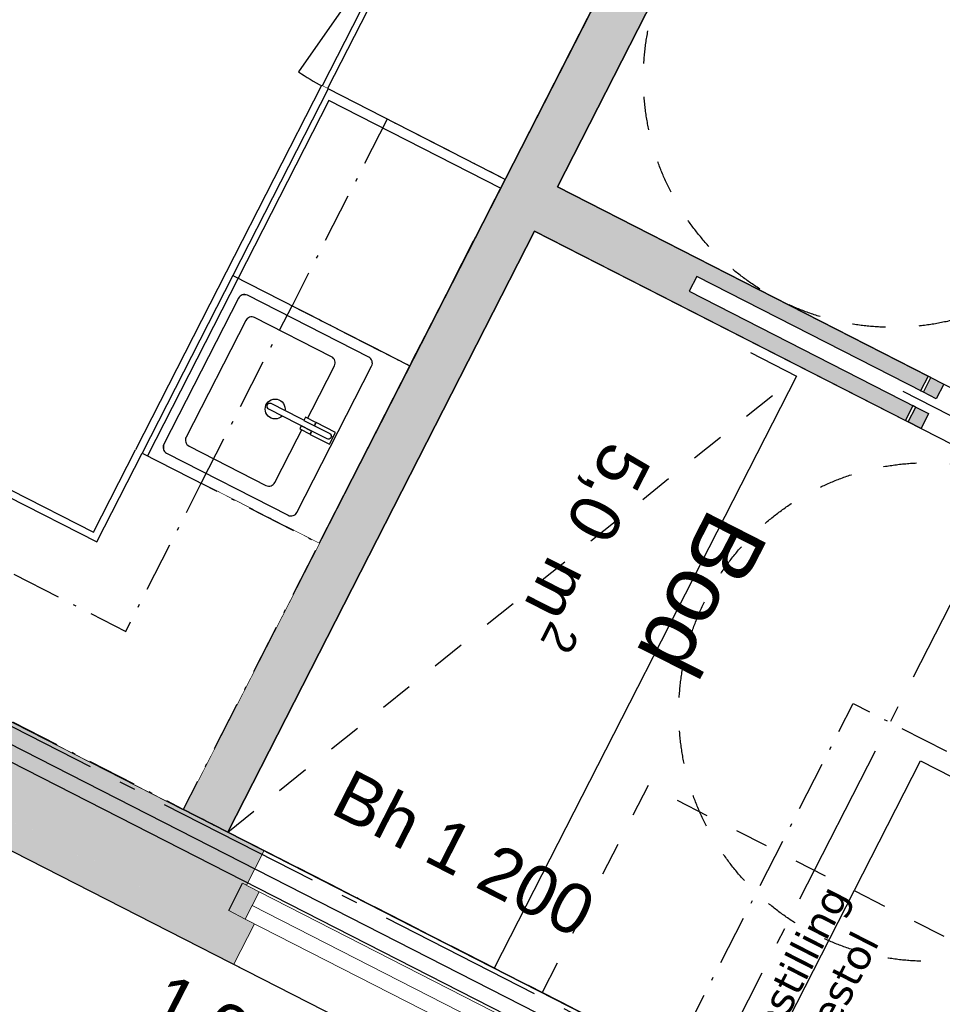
# Model space of a CAD drawing. Header units: millimetres. Extents: x 91549 to 157794, y 81579 to 142563.
# Tile 7 of 112: x 127798 to 130574, y 96224 to 99186. Entities that reach past the tile are written whole.
import ezdxf
from ezdxf.enums import TextEntityAlignment as Align

# ---------------------------------------------------------------- set-up
doc = ezdxf.new("R2010")
doc.units = ezdxf.units.MM
doc.header["$LTSCALE"] = 0.5
doc.header["$MEASUREMENT"] = 0
for name, pattern in [('Akselinje', [1500, 1000, -200, 100, -200]), ('Dashed', [11288.88, 5644.44, -5644.44]), ('Over snittplan', [520, 300, -100, 20, -100]), ('PLINE', [0]), ('Stipling', [400, 200, -200]), ('Wipeout_Contour', [2000, 0, -2000])]:
    doc.linetypes.add(name, pattern=pattern)
for name, color, linetype in [('23-- Yttervegger (Skravur)(Nye konstruksjoner)', 7, 'Continuous'), ('23-- Yttervegger(Nye konstruksjoner)', 7, 'Continuous'), ('24-- Innervegger (Skravur)(Nye konstruksjoner)', 7, 'Continuous'), ('24-- Innervegger(Nye konstruksjoner)', 7, 'Continuous'), ('244- Vinduer_ dører_ foldevegger(Nye konstruksjoner)', 7, 'Continuous'), ('25-- Dekker(Nye konstruksjoner)', 7, 'Continuous'), ('251- Frittbærende dekker(Nye konstruksjoner)', 7, 'Continuous'), ('273- Kjøkkeninnredning (Skravur)(Nye konstruksjoner)', 7, 'Continuous'), ('273- Kjøkkeninnredning(Nye konstruksjoner)', 7, 'Continuous'), ('68-- Inventar (løst)(Nye konstruksjoner)', 7, 'Continuous'), ('82-- Modullinjer(Nye konstruksjoner)', 7, 'Continuous'), ('842-M___1_100 Målsetting bygning(Nye konstruksjoner)', 7, 'Continuous'), ('852- Teknisk_symbolsk informasjon_ bygning(Nye konstruksjoner)', 7, 'Continuous'), ('862- M___BTA(Nye konstruksjoner)', 7, 'Continuous'), ('862- M___BTA(Polylinje)(Nye konstruksjoner)', 7, 'Continuous'), ('862- M___BTA(Tekst)(Nye konstruksjoner)', 7, 'Continuous'), ('862- M___Nettoareal(Nye konstruksjoner)', 7, 'Continuous'), ('862- M___Nettoareal(Polylinje)(Nye konstruksjoner)', 7, 'Continuous'), ('862- M___Nettoareal(Tekst)(Nye konstruksjoner)', 7, 'Continuous'), ('878- Annen overflate_visuell informasjon(Nye konstruksjoner)', 7, 'Continuous'), ('878- Annen overflate_visuell informasjon_snusirkler(Nye konstruksjoner)', 7, 'Continuous')]:
    doc.layers.add(name, color=color, linetype=linetype)
for name, color, linetype, lineweight in [('234- Vinduer_ dører_ porter(Nye konstruksjoner)', 7, 'Continuous', 0), ('235- Utvendig kledning og overflate(Nye konstruksjoner)', 7, 'Continuous', 0), ('236- Innvendig kledning og overflate(Nye konstruksjoner)', 7, 'Continuous', 0)]:
    doc.layers.add(name, color=color, linetype=linetype, lineweight=lineweight)
doc.styles.add('GENERATED_STYLE_1', font='arial.ttf')
doc.styles.add('GENERATED_STYLE_2', font='arial.ttf')
doc.styles.add('GENERATED_STYLE_3', font='verdana.ttf')
doc.dimstyles.new('GENERATED_STYLE__3', dxfattribs={"dimtxt": 200, "dimasz": 190, "dimexe": 0.18, "dimexo": 0.0625, "dimgap": 0, "dimtad": 1, "dimdec": 0, "dimzin": 0, "dimdsep": 46, "dimtxsty": 'GENERATED_STYLE_1', "dimblk": 'ARROWHEAD_6', "dimblk1": 'ARROWHEAD_6', "dimblk2": 'ARROWHEAD_6', "dimcen": 0.09, "dimse1": 1, "dimse2": 1, "dimclrd": 256, "dimclre": 256, "dimclrt": 256, "dimadec": 1, "dimazin": 0, "dimtfac": 1, "dimtdec": 4, "dimtmove": 0, "dimatfit": 3, "dimfxl": 1, "dimtolj": 1, "dimtzin": 0, "dimarcsym": 0})

# ---------------------------------------------------------------- blocks, each defined once
blk = doc.blocks.new('BTA 1. etasje__1_1', base_point=(120149.4, 96764.3))
at = {"layer": '862- M___BTA(Polylinje)(Nye konstruksjoner)', "linetype": 'PLINE', "flags": 128}
blk.add_lwpolyline([(132685.9, 118954.4), (122648.8, 99303.3), (131791.3, 94633.6), (144239.2, 119004.7), (136610.6, 122901.1), (135034.1, 119814.4), (136548, 119041.1), (135713.8, 117407.8)], close=True, dxfattribs=at)
at = {"layer": '862- M___BTA(Tekst)(Nye konstruksjoner)', "style": 'GENERATED_STYLE_1'}
for tag, height, p in [('DUMMY_862', 200, (120572.4, 97678.9)), ('ROOM_NAME', 250, (120922.2, 97443.1)), ('DUMMY_861', 250, (120006.2, 95706.8))]:
    blk.add_attdef(tag, text='', height=height, rotation=242.9436, dxfattribs=at).set_placement(p, align=Align.TOP_LEFT)
blk = doc.blocks.new('Leilighet 3_102_22_1', base_point=(124580.3, 105443.9))
at = {"layer": '862- M___Nettoareal(Polylinje)(Nye konstruksjoner)', "linetype": 'PLINE', "flags": 128}
blk.add_lwpolyline([(131640.6, 95099.2), (133624.6, 98983.6), (131743.7, 99944.2), (132926.5, 102259.9), (126281.1, 105654.1), (123114.3, 99454.1)], close=True, dxfattribs=at)
at = {"layer": '862- M___Nettoareal(Tekst)(Nye konstruksjoner)', "style": 'GENERATED_STYLE_1'}
for tag, height, p in [('DUMMY_862', 150, (124829.7, 106018.6)), ('ROOM_NAME', 200, (125109.6, 105829.9)), ('DUMMY_861', 200, (124540.8, 104762))]:
    blk.add_attdef(tag, text='', height=height, rotation=242.9436, dxfattribs=at).set_placement(p, align=Align.TOP_LEFT)
blk = doc.blocks.new('Entre_106_24_1', base_point=(130809.6, 97189))
at = {"layer": '862- M___Nettoareal(Polylinje)(Nye konstruksjoner)', "linetype": 'PLINE', "flags": 128}
blk.add_lwpolyline([(130408.2, 100626.4), (129415.8, 98683.4), (132632.2, 97040.6), (133624.6, 98983.6), (131743.7, 99944.2)], close=True, dxfattribs=at)
at = {"layer": '862- M___Nettoareal(Tekst)(Nye konstruksjoner)', "style": 'GENERATED_STYLE_1'}
for tag, height, p in [('DUMMY_862', 150, (132226.2, 99223.7)), ('ROOM_NAME', 200, (132506.1, 99035)), ('DUMMY_861', 200, (132207.9, 98496.9))]:
    blk.add_attdef(tag, text='', height=height, rotation=242.9436, dxfattribs=at).set_placement(p, align=Align.TOP_LEFT)
blk = doc.blocks.new('Bod_106_26_1', base_point=(129865.2, 96657.2))
at = {"layer": '862- M___Nettoareal(Polylinje)(Nye konstruksjoner)', "linetype": 'PLINE', "flags": 128}
blk.add_lwpolyline([(129347.5, 98549.8), (128424.2, 96742), (130616.9, 95622), (131540.2, 97429.9)], close=True, dxfattribs=at)
at = {"layer": '862- M___Nettoareal(Tekst)(Nye konstruksjoner)', "insert": (129741.1, 97837.9), "char_height": 150, "attachment_point": 1, "rotation": 242.9436, "style": 'GENERATED_STYLE_1'}
blk.add_mtext('\\A1;{\\pql;\\pt0,24100;\\fArial|b0|i0|c0|p0;\\W1.000000;5,0\\fArial|b0|i0|c0|p0;\\W1.000000;\\A1{\\H.66x;\\S^  ;}\\fArial|b0|i0|c0|p0;\\W1.000000; m\\fArial|b0|i0|c0|p0;\\W1.000000;\\A1{\\H.66x;\\S2^  ;}}', dxfattribs=at)
at = {"layer": '862- M___Nettoareal(Tekst)(Nye konstruksjoner)', "style": 'GENERATED_STYLE_1'}
for tag, height, p in [('DUMMY_862', 150, (129773.5, 97821.3)), ('ROOM_NAME', 200, (130053.4, 97632.7)), ('DUMMY_861', 200, (129831.4, 97243.7))]:
    blk.add_attdef(tag, text='', height=height, rotation=242.9436, dxfattribs=at).set_placement(p, align=Align.TOP_LEFT)
blk = doc.blocks.new('Stue_kjøkken_101_36_1', base_point=(126858.7, 100330.4))
at = {"layer": '862- M___Nettoareal(Polylinje)(Nye konstruksjoner)', "linetype": 'PLINE', "flags": 128}
blk.add_lwpolyline([(125098.3, 103338.5), (123114.3, 99454.1), (128290.6, 96810.2), (130274.6, 100694.6)], close=True, dxfattribs=at)
at = {"layer": '862- M___Nettoareal(Tekst)(Nye konstruksjoner)', "style": 'GENERATED_STYLE_1'}
for tag, height, p in [('DUMMY_862', 150, (125924.3, 101744.3)), ('ROOM_NAME', 200, (126204.2, 101555.6)), ('DUMMY_861', 200, (125483.1, 100189.4))]:
    blk.add_attdef(tag, text='', height=height, rotation=242.9436, dxfattribs=at).set_placement(p, align=Align.TOP_LEFT)
blk = doc.blocks.new('V-markør NOR[13]_1', base_point=(129007.5, 96444))
at = {"layer": '852- Teknisk_symbolsk informasjon_ bygning(Nye konstruksjoner)', "char_height": 150, "attachment_point": 7, "style": 'GENERATED_STYLE_1'}
for s, insert, rotation in [('\\A1;{\\pql;\\pt0;\\fArial|b0|i0|c0|p0;\\W1.000000;Bh 1\xa0200\\fArial|b0|i0|c0|p0;\\W1.000000;\\A1{\\H.66x;\\S^  ;}\\fArial|b0|i0|c0|p0;\\W1.000000;\\fArial|b0|i0|c0|p0;\\W1.000000;}', (128707.8, 96762.7), 332.9436), ('\\A1;{\\pql;\\pt0;\\fArial|b0|i0|c0|p0;\\W1.000000;1\xa0090\\fArial|b0|i0|c0|p0;\\W1.000000;\\A1{\\H.66x;\\S^  ;}\\fArial|b0|i0|c0|p0;\\W1.000000; x 590\\fArial|b0|i0|c0|p0;\\W1.000000;\\A1{\\H.66x;\\S^  ;}}', (128157.3, 96150.1), 332.9436), ('\\A1;{\\pql;\\pt0;\\fArial|b0|i0|c0|p0;\\W1.000000;\\fArial|b0|i0|c0|p0;\\W1.000000;\\fArial|b0|i0|c0|p0;\\H0.666667x;\\W1.000000;\\fArial|b0|i0|c0|p0;\\H1.500000x;\\W1.000000;}', (127500.2, 96628.9), 242.9436), ('\\A1;{\\pql;\\pt0;\\fArial|b0|i0|c0|p0;\\W1.000000;\\fArial|b0|i0|c0|p0;\\W1.000000;\\fArial|b0|i0|c0|p0;\\W1.000000;\\fArial|b0|i0|c0|p0;\\W1.000000;}', (127767.3, 96492.4), 242.9436), ('\\A1;{\\pql;\\pt0;\\fArial|b0|i0|c0|p0;\\W1.000000;V-01\\fArial|b0|i0|c0|p0;\\W1.000000;\\fArial|b0|i0|c0|p0;\\W1.000000;\\fArial|b0|i0|c0|p0;\\W1.000000;}', (128399, 95717.8), 332.9436)]:
    blk.add_mtext(s, dxfattribs=dict(at, insert=insert, rotation=rotation))
blk = doc.blocks.new('Vindu[7]_1', base_point=(-1071196.2, -15782375.2))
at = {"layer": '23-- Yttervegger (Skravur)(Nye konstruksjoner)', "linetype": 'Continuous'}
for points in [[(128468.9, 96587.7), (128427.1, 96505.8), (128476.9, 96480.3), (128518.8, 96562.3)], [(129397.8, 96010), (129439.6, 96091.9), (129389.7, 96117.4), (129347.9, 96035.5)]]:
    blk.add_hatch(color=256, dxfattribs=at).paths.add_polyline_path(points)
at = {"layer": '234- Vinduer_ dører_ porter(Nye konstruksjoner)', "linetype": 'PLINE'}
for p, q in [((128533.7, 96686), (129481.3, 96202)), ((128468.9, 96587.7), (128518.8, 96562.3)), ((128518.8, 96562.3), (128476.9, 96480.3)), ((128518.8, 96562.3), (129389.7, 96117.4)), ((128476.9, 96480.3), (128427.1, 96505.8)), ((128497.8, 96521.3), (129368.8, 96076.4)), ((129347.9, 96035.5), (128476.9, 96480.3)), ((128442.2, 96344.2), (129258, 95927.6)), ((129347.9, 96035.5), (129389.7, 96117.4)), ((129389.7, 96117.4), (129439.6, 96091.9)), ((129397.8, 96010), (129347.9, 96035.5))]:
    blk.add_line(p, q, dxfattribs=at)
at = {"layer": '235- Utvendig kledning og overflate(Nye konstruksjoner)', "linetype": 'PLINE'}
for p, q in [((128504.5, 96466.2), (128442.2, 96344.2)), ((128364.7, 96383.8), (128442.2, 96344.2)), ((129320.3, 96049.6), (129258, 95927.6)), ((129335.4, 95888), (129258, 95927.6))]:
    blk.add_line(p, q, dxfattribs=at)
at = {"layer": '236- Innvendig kledning og overflate(Nye konstruksjoner)', "linetype": 'PLINE'}
for p, q in [((128480.5, 96581.8), (128533.7, 96686)), ((128522.1, 96691.9), (128533.7, 96686)), ((129428, 96097.9), (129481.3, 96202)), ((129492.8, 96196.1), (129481.3, 96202))]:
    blk.add_line(p, q, dxfattribs=at)
at = {"layer": '244- Vinduer_ dører_ foldevegger(Nye konstruksjoner)', "linetype": 'PLINE'}
for p, q in [((128427.1, 96505.8), (128468.9, 96587.7)), ((128427.1, 96505.8), (128468.9, 96587.7)), ((129397.8, 96010), (129439.6, 96091.9)), ((129397.8, 96010), (129439.6, 96091.9))]:
    blk.add_line(p, q, dxfattribs=at)
at = {"layer": '852- Teknisk_symbolsk informasjon_ bygning(Nye konstruksjoner)'}
blk.add_blockref('V-markør NOR[13]_1', (129007.5, 96444), dxfattribs=at)
blk = doc.blocks.new('Dørmarkør NOR[26]_1', base_point=(131258.7, 100192))
at = {"layer": '852- Teknisk_symbolsk informasjon_ bygning(Nye konstruksjoner)', "char_height": 150, "attachment_point": 7, "rotation": 332.9436, "style": 'GENERATED_STYLE_1'}
for s, insert in [('\\A1;{\\pql;\\pt0;\\fArial|b0|i0|c0|p0;\\W1.000000;890\\fArial|b0|i0|c0|p0;\\W1.000000;\\A1{\\H.66x;\\S^  ;}\\fArial|b0|i0|c0|p0;\\W1.000000; x 2\xa0090\\fArial|b0|i0|c0|p0;\\W1.000000;\\A1{\\H.66x;\\S^  ;}}', (130696, 100083.6)), ('\\A1;{\\pql;\\pt0;\\fArial|b0|i0|c0|p0;\\W1.000000; ID-16\\fArial|b0|i0|c0|p0;\\W1.000000;\\fArial|b0|i0|c0|p0;\\W1.000000;\\fArial|b0|i0|c0|p0;\\W1.000000;}', (130746.5, 99805.1)), ('\\A1;{\\pql;\\pt0;\\fArial|b0|i0|c0|p0;\\W1.000000;\\fArial|b0|i0|c0|p0;\\H0.666667x;\\W1.000000;\\A1{\\H.66x;\\S^  ;}\\fArial|b0|i0|c0|p0;\\H1.500000x;\\W1.000000;\\fArial|b0|i0|c0|p0;\\W1.000000;}', (130280, 98276))]:
    blk.add_mtext(s, dxfattribs=dict(at, insert=insert))
blk = doc.blocks.new('Dør[19]_1', base_point=(-1071196.2, -15782375.2))
at = {"layer": '24-- Innervegger (Skravur)(Nye konstruksjoner)', "linetype": 'Continuous'}
for points in [[(130904.2, 100476.3), (130862.4, 100394.4), (130906.9, 100371.7), (130948.7, 100453.6)], [(131655, 99989.6), (131696.8, 100071.5), (131652.3, 100094.2), (131610.4, 100012.3)]]:
    blk.add_hatch(color=256, dxfattribs=at).paths.add_polyline_path(points)
at = {"layer": '234- Vinduer_ dører_ porter(Nye konstruksjoner)', "linetype": 'PLINE'}
blk.add_arc((131610.4, 100012.3), 790, 152.9436, 242.9436, dxfattribs=at)
at = {"layer": '244- Vinduer_ dører_ foldevegger(Nye konstruksjoner)', "linetype": 'PLINE'}
for p, q in [((130895.3, 100480.9), (130921.7, 100532.5)), ((130921.7, 100532.5), (131732.1, 100118.6)), ((130853.5, 100398.9), (130895.3, 100480.9)), ((130853.5, 100398.9), (130895.3, 100480.9)), ((130853.5, 100398.9), (130895.3, 100480.9)), ((130862.4, 100394.4), (130904.2, 100476.3)), ((130904.2, 100476.3), (130895.3, 100480.9)), ((130904.2, 100476.3), (130948.7, 100453.6)), ((130948.7, 100453.6), (130906.9, 100371.7)), ((131652.3, 100094.2), (130948.7, 100453.6)), ((130853.5, 100398.9), (131663.9, 99985)), ((130862.4, 100394.4), (130853.5, 100398.9)), ((130906.9, 100371.7), (130862.4, 100394.4)), ((130906.9, 100371.7), (131610.4, 100012.3)), ((131610.4, 100012.3), (131652.3, 100094.2)), ((131652.3, 100094.2), (131696.8, 100071.5)), ((131705.7, 100066.9), (131732.1, 100118.6)), ((131696.8, 100071.5), (131655, 99989.6)), ((131663.9, 99985), (131705.7, 100066.9)), ((131663.9, 99985), (131705.7, 100066.9)), ((131663.9, 99985), (131705.7, 100066.9)), ((131696.8, 100071.5), (131705.7, 100066.9)), ((131610.4, 100012.3), (131251.1, 99308.8)), ((131655, 99989.6), (131610.4, 100012.3)), ((131655, 99989.6), (131663.9, 99985))]:
    blk.add_line(p, q, dxfattribs=at)
at = {"layer": '852- Teknisk_symbolsk informasjon_ bygning(Nye konstruksjoner)'}
blk.add_blockref('Dørmarkør NOR[26]_1', (131258.7, 100192), dxfattribs=at)
blk = doc.blocks.new('Dørmarkør NOR[37]_1', base_point=(130936.1, 97906.9))
at = {"layer": '852- Teknisk_symbolsk informasjon_ bygning(Nye konstruksjoner)', "char_height": 150, "attachment_point": 7, "rotation": 332.9436, "style": 'GENERATED_STYLE_1'}
for s, insert in [('\\A1;{\\pql;\\pt0;\\fArial|b0|i0|c0|p0;\\W1.000000;\\fArial|b0|i0|c0|p0;\\H0.666667x;\\W1.000000;\\A1{\\H.66x;\\S^  ;}\\fArial|b0|i0|c0|p0;\\H1.500000x;\\W1.000000;\\fArial|b0|i0|c0|p0;\\W1.000000;}', (131799.7, 99597.7)), ('\\A1;{\\pql;\\pt0;\\fArial|b0|i0|c0|p0;\\W1.000000;890\\fArial|b0|i0|c0|p0;\\W1.000000;\\A1{\\H.66x;\\S^  ;}\\fArial|b0|i0|c0|p0;\\W1.000000; x 2\xa0090\\fArial|b0|i0|c0|p0;\\W1.000000;\\A1{\\H.66x;\\S^  ;}}', (130623.6, 98288.3)), ('\\A1;{\\pql;\\pt0;\\fArial|b0|i0|c0|p0;\\W1.000000; ID-S01\\fArial|b0|i0|c0|p0;\\W1.000000;\\fArial|b0|i0|c0|p0;\\W1.000000;\\fArial|b0|i0|c0|p0;\\W1.000000;}', (130817.7, 98441.7))]:
    blk.add_mtext(s, dxfattribs=dict(at, insert=insert))
blk = doc.blocks.new('Skyvedør med pocketkarm[29]_1', base_point=(-1071196.2, -15782375.2))
at = {"layer": '24-- Innervegger (Skravur)(Nye konstruksjoner)', "linetype": 'Continuous'}
for points in [[(130539.8, 98109.3), (130517.1, 98064.8), (130555.3, 98045.2), (130578.1, 98089.7)], [(130494.3, 98020.2), (130471.6, 97975.7), (130509.9, 97956.1), (130532.6, 98000.7)], [(131264.2, 97570.9), (131332.4, 97704.5), (131294.1, 97724), (131225.9, 97590.4)]]:
    blk.add_hatch(color=256, dxfattribs=at).paths.add_polyline_path(points)
at = {"layer": '234- Vinduer_ dører_ porter(Nye konstruksjoner)', "linetype": 'PLINE'}
for p, q in [((130723.5, 98150.2), (130790.8, 98172)), ((130901.6, 98059.2), (130723.5, 98150.2)), ((130723.5, 98150.2), (130745.3, 98082.9))]:
    blk.add_line(p, q, dxfattribs=at)
at = {"layer": '244- Vinduer_ dører_ foldevegger(Nye konstruksjoner)', "linetype": 'PLINE'}
for p, q in [((130530.9, 98113.8), (130508.1, 98069.3)), ((130530.9, 98113.8), (130508.1, 98069.3)), ((130530.9, 98113.8), (130508.1, 98069.3)), ((130517.1, 98064.8), (130539.8, 98109.3)), ((130539.8, 98109.3), (130530.9, 98113.8)), ((130539.8, 98109.3), (130578.1, 98089.7)), ((130578.1, 98089.7), (130555.3, 98045.2)), ((130454.9, 98068.4), (131170.9, 97702.7)), ((130517.1, 98064.8), (130508.1, 98069.3)), ((130555.3, 98045.2), (130517.1, 98064.8)), ((130485.4, 98024.8), (130462.7, 97980.2)), ((130485.4, 98024.8), (130462.7, 97980.2)), ((130485.4, 98024.8), (130462.7, 97980.2)), ((130471.6, 97975.7), (130494.3, 98020.2)), ((130494.3, 98020.2), (130485.4, 98024.8)), ((130494.3, 98020.2), (130532.6, 98000.7)), ((130532.6, 98000.7), (130509.9, 97956.1)), ((130471.6, 97975.7), (130462.7, 97980.2)), ((130509.9, 97956.1), (130471.6, 97975.7)), ((131225.9, 97590.4), (131294.1, 97724)), ((131294.1, 97724), (131332.4, 97704.5)), ((131332.4, 97704.5), (131264.2, 97570.9)), ((131341.3, 97699.9), (131273.1, 97566.3)), ((131341.3, 97699.9), (131273.1, 97566.3)), ((131341.3, 97699.9), (131273.1, 97566.3)), ((131332.4, 97704.5), (131341.3, 97699.9)), ((131264.2, 97570.9), (131225.9, 97590.4)), ((131264.2, 97570.9), (131273.1, 97566.3))]:
    blk.add_line(p, q, dxfattribs=at)
at = {"layer": '852- Teknisk_symbolsk informasjon_ bygning(Nye konstruksjoner)'}
blk.add_blockref('Dørmarkør NOR[37]_1', (130936.1, 97906.9), dxfattribs=at)
blk = doc.blocks.new('Standard grid marker[53]_1', base_point=(126984.4, 90351.5))
at = {"layer": '82-- Modullinjer(Nye konstruksjoner)', "linetype": 'Akselinje'}
blk.add_line((127075.4, 90529.6), (143662.6, 123004.7), dxfattribs=at)
at = {"layer": '82-- Modullinjer(Nye konstruksjoner)', "style": 'GENERATED_STYLE_2'}
for tag, p in [('AC_MarkerText_1_1', (144208.1, 123432.1)), ('AC_MarkerText_1_0', (126984.1, 89710.2))]:
    blk.add_attdef(tag, text='', height=350, rotation=242.9436, dxfattribs=at).set_placement(p, align=Align.TOP_CENTER)
blk = doc.blocks.new('Høyskap[115]_1', base_point=(129531.5, 99239.8))
at = {"linetype": 'Wipeout_Contour', "ltscale": 651097.107923}
blk.add_wipeout([(128981.2, 99520.9), (128708.2, 98986.6), (129258.6, 98705.5), (129531.5, 99239.8)], dxfattribs=at).dxf.layer = '273- Kjøkkeninnredning (Skravur)(Nye konstruksjoner)'
at = {"layer": '273- Kjøkkeninnredning(Nye konstruksjoner)', "linetype": 'PLINE'}
for p, q in [((128981.2, 99520.9), (128637.4, 99029.2)), ((128997.2, 99512.7), (128724.3, 98978.4))]:
    blk.add_line(p, q, dxfattribs=at)
at = {"layer": '273- Kjøkkeninnredning(Nye konstruksjoner)', "linetype": 'PLINE', "flags": 128}
blk.add_lwpolyline([(128981.2, 99520.9), (128708.2, 98986.6), (129258.6, 98705.5), (129531.5, 99239.8)], close=True, dxfattribs=at)
at = {"layer": '273- Kjøkkeninnredning(Nye konstruksjoner)', "linetype": 'PLINE'}
blk.add_arc((128981.2, 99520.9), 600, 235.0432, 242.9436, dxfattribs=at)
blk = doc.blocks.new('Underskap hjørne L[117]_1', base_point=(128290.6, 96810.2))
at = {"linetype": 'Wipeout_Contour', "ltscale": 965731.690381}
blk.add_wipeout([(127490.7, 97218.8), (128290.6, 96810.2), (128699, 97609.9), (128146.9, 97891.9), (128020.4, 97644.4), (127772.7, 97770.9)], dxfattribs=at).dxf.layer = '273- Kjøkkeninnredning (Skravur)(Nye konstruksjoner)'
at = {"layer": '273- Kjøkkeninnredning(Nye konstruksjoner)', "linetype": 'PLINE'}
for p, q in [((128020.4, 97644.4), (128146.9, 97891.9)), ((128030, 97614.8), (128166.5, 97881.9)), ((128166.5, 97881.9), (128699, 97609.9)), ((127490.7, 97218.8), (127762.7, 97751.3)), ((127762.7, 97751.3), (128030, 97614.8)), ((127772.7, 97770.9), (128020.4, 97644.4)), ((128699, 97609.9), (128290.6, 96810.2)), ((128699, 97609.9), (128290.6, 96810.2)), ((128290.6, 96810.2), (127490.7, 97218.8)), ((128290.6, 96810.2), (127490.7, 97218.8))]:
    blk.add_line(p, q, dxfattribs=at)
blk = doc.blocks.new('Underskap[118]_1', base_point=(128972, 98144.4))
at = {"linetype": 'Wipeout_Contour', "ltscale": 646655.671685}
blk.add_wipeout([(128419.9, 98426.4), (128147, 97892.1), (128699.1, 97610.1), (128972, 98144.4)], dxfattribs=at).dxf.layer = '273- Kjøkkeninnredning (Skravur)(Nye konstruksjoner)'
at = {"linetype": 'Wipeout_Contour', "ltscale": 3233129.144928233}
blk.add_wipeout([(128456.4, 98348.2), (128231.7, 97908.4), (128231.7, 97908.4), (128230.5, 97893.1), (128240.4, 97881.5), (128240.4, 97881.5), (128605.6, 97695), (128605.6, 97695), (128620.8, 97693.8), (128632.5, 97703.7), (128632.5, 97703.7), (128857.1, 98143.6), (128857.1, 98143.6), (128858.4, 98158.8), (128848.4, 98170.5), (128848.4, 98170.5), (128483.3, 98357), (128483.3, 98357), (128468, 98358.2)], dxfattribs=at).dxf.layer = '273- Kjøkkeninnredning (Skravur)(Nye konstruksjoner)'
at = {"layer": '273- Kjøkkeninnredning(Nye konstruksjoner)', "linetype": 'PLINE'}
for p, q in [((128419.9, 98426.4), (128147, 97892.1)), ((128439.5, 98416.4), (128166.6, 97882.1)), ((128455.5, 98408.2), (128182.6, 97873.9)), ((128972, 98144.4), (128439.5, 98416.4)), ((128736.6, 98171.4), (128505.1, 98289.7)), ((128478.2, 98281), (128299, 97930.2)), ((128566.2, 97793.7), (128745.3, 98144.5)), ((128699.1, 97610.1), (128972, 98144.4)), ((128699.1, 97610.1), (128972, 98144.4)), ((128307.7, 97903.3), (128539.2, 97785)), ((128166.6, 97882.1), (128699.1, 97610.1))]:
    blk.add_line(p, q, dxfattribs=at)
at = {"layer": '273- Kjøkkeninnredning(Nye konstruksjoner)', "linetype": 'PLINE', "flags": 128}
blk.add_lwpolyline([(128456.4, 98348.2), (128231.7, 97908.4, 0.414214), (128240.4, 97881.5), (128605.6, 97695, 0.414214), (128632.5, 97703.7), (128857.1, 98143.6, 0.414214), (128848.4, 98170.5), (128483.3, 98357, 0.414214)], format="xyb", close=True, dxfattribs=at)
at = {"layer": '273- Kjøkkeninnredning(Nye konstruksjoner)', "linetype": 'PLINE'}
blk.add_circle((128566.7, 98014.6), 30, dxfattribs=at)
for centre, start, end in [((128496, 98271.9), 62.9436, 152.9436), ((128727.5, 98153.6), 332.9436, 62.9436), ((128316.8, 97921.1), 152.9436, 242.9436), ((128548.3, 97802.8), 242.9436, 332.9436)]:
    blk.add_arc(centre, 20, start, end, dxfattribs=at)
at = {"linetype": 'Wipeout_Contour', "ltscale": 2263830.903719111}
blk.add_wipeout([(128554.9, 98030.7), (128554.9, 98030.7), (128548, 98031.3), (128542.8, 98026.8), (128542.2, 98019.9), (128546.7, 98014.7), (128546.7, 98014.7), (128722.9, 97924.7), (128722.9, 97924.7), (128729.8, 97924.2), (128735, 97928.6), (128735.6, 97935.5), (128731.1, 97940.7), (128731.1, 97940.7)], dxfattribs=at).dxf.layer = '273- Kjøkkeninnredning (Skravur)(Nye konstruksjoner)'
at = {"layer": '273- Kjøkkeninnredning(Nye konstruksjoner)', "linetype": 'PLINE', "flags": 128}
blk.add_lwpolyline([(128554.9, 98030.7, 1), (128546.7, 98014.7), (128722.9, 97924.7, 1), (128731.1, 97940.7)], format="xyb", close=True, dxfattribs=at)
at = {"linetype": 'Wipeout_Contour', "ltscale": 2102617.436949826}
blk.add_wipeout([(128690.7, 97973.7), (128685.7, 97963.9), (128731.1, 97940.7), (128731.1, 97940.7), (128735.6, 97935.5), (128735, 97928.6), (128729.8, 97924.2), (128722.9, 97924.7), (128722.9, 97924.7), (128677.5, 97947.9), (128672.5, 97938.1), (128730.4, 97908.6), (128748.5, 97944.1)], dxfattribs=at).dxf.layer = '273- Kjøkkeninnredning (Skravur)(Nye konstruksjoner)'
at = {"layer": '273- Kjøkkeninnredning(Nye konstruksjoner)', "linetype": 'PLINE', "flags": 128}
blk.add_lwpolyline([(128690.7, 97973.7), (128685.7, 97963.9), (128731.1, 97940.7, -1), (128722.9, 97924.7), (128677.5, 97947.9), (128672.5, 97938.1), (128730.4, 97908.6), (128748.5, 97944.1)], format="xyb", close=True, dxfattribs=at)
at = {"linetype": 'Wipeout_Contour', "ltscale": 646911.445507}
blk.add_wipeout([(128658.5, 97989.8), (128653.6, 97980.3), (128684.8, 97964.4), (128689.6, 97973.9)], dxfattribs=at).dxf.layer = '273- Kjøkkeninnredning (Skravur)(Nye konstruksjoner)'
at = {"layer": '273- Kjøkkeninnredning(Nye konstruksjoner)', "linetype": 'PLINE', "flags": 128}
blk.add_lwpolyline([(128658.5, 97989.8), (128653.6, 97980.3), (128684.8, 97964.4), (128689.6, 97973.9)], close=True, dxfattribs=at)
at = {"linetype": 'Wipeout_Contour', "ltscale": 646807.979553}
blk.add_wipeout([(128640.6, 97954.7), (128671.7, 97938.8), (128676.6, 97948.4), (128645.4, 97964.3)], dxfattribs=at).dxf.layer = '273- Kjøkkeninnredning (Skravur)(Nye konstruksjoner)'
at = {"layer": '273- Kjøkkeninnredning(Nye konstruksjoner)', "linetype": 'PLINE', "flags": 128}
blk.add_lwpolyline([(128640.6, 97954.7), (128671.7, 97938.8), (128676.6, 97948.4), (128645.4, 97964.3)], close=True, dxfattribs=at)
blk = doc.blocks.new('Underskap[119]_1', base_point=(129258.6, 98705.5))
at = {"linetype": 'Wipeout_Contour', "ltscale": 648874.689067}
blk.add_wipeout([(128706.5, 98987.5), (128419.9, 98426.4), (128972, 98144.4), (129258.6, 98705.5)], dxfattribs=at).dxf.layer = '273- Kjøkkeninnredning (Skravur)(Nye konstruksjoner)'
at = {"layer": '273- Kjøkkeninnredning(Nye konstruksjoner)', "linetype": 'PLINE'}
for p, q in [((128706.5, 98987.5), (128419.9, 98426.4)), ((128726.1, 98977.5), (128439.5, 98416.4)), ((129258.6, 98705.5), (128726.1, 98977.5)), ((128728.4, 98942.6), (128455.5, 98408.2)), ((129245, 98678.8), (128728.4, 98942.6)), ((128972, 98144.4), (129258.6, 98705.5)), ((128972, 98144.4), (129258.6, 98705.5)), ((128439.5, 98416.4), (128972, 98144.4))]:
    blk.add_line(p, q, dxfattribs=at)
blk = doc.blocks.new('Overskap[120]_1', base_point=(128699.1, 97610.1))
at = {"layer": '273- Kjøkkeninnredning(Nye konstruksjoner)', "linetype": 'Over snittplan', "flags": 128}
blk.add_lwpolyline([(128344.7, 97791.1), (128617.6, 98325.5), (128972, 98144.4), (128699.1, 97610.1)], close=True, dxfattribs=at)
blk = doc.blocks.new('Overskap hjørne L[121]_1', base_point=(128290.6, 96810.2))
at = {"linetype": 'Wipeout_Contour', "ltscale": 965523.657833}
blk.add_wipeout([(127490.9, 97218.7), (128290.6, 96810.2), (128699.1, 97610.1), (128344.7, 97791.1), (128117.2, 97345.7), (127671.9, 97573.1)], dxfattribs=at).dxf.layer = '273- Kjøkkeninnredning (Skravur)(Nye konstruksjoner)'
at = {"layer": '273- Kjøkkeninnredning(Nye konstruksjoner)', "linetype": 'Over snittplan', "flags": 128}
blk.add_lwpolyline([(127490.9, 97218.7), (127671.9, 97573.1), (128117.2, 97345.7), (128344.7, 97791.1), (128699.1, 97610.1), (128290.6, 96810.2)], close=True, dxfattribs=at)
blk = doc.blocks.new('Overskap[122]_1', base_point=(129258.6, 98705.5))
at = {"layer": '273- Kjøkkeninnredning(Nye konstruksjoner)', "linetype": 'Over snittplan', "flags": 128}
blk.add_lwpolyline([(128904.2, 98886.5), (128617.6, 98325.5), (128972, 98144.4), (129258.6, 98705.5)], close=True, dxfattribs=at)
blk = doc.blocks.new('*D265', base_point=(-1071196.2, -15782375.2))
at = {"layer": '842-M___1_100 Målsetting bygning(Nye konstruksjoner)', "linetype": 'PLINE'}
for p, q in [((122177.8, 97649), (122348.3, 97983)), ((122129.5, 97884.2), (122263.1, 97816)), ((122397.6, 97859.6), (122128.5, 97772.4)), ((122263.1, 97816), (123242.7, 97315.6)), ((123157.4, 97148.7), (123328, 97482.6)), ((123377.2, 97359.2), (123108.1, 97272.1)), ((123242.7, 97315.6), (129031.3, 94359))]:
    blk.add_line(p, q, dxfattribs=at)
at = {"layer": '842-M___1_100 Målsetting bygning(Nye konstruksjoner)', "insert": (122465.4, 97757.6), "char_height": 200, "attachment_point": 7, "rotation": 332.9436, "style": 'GENERATED_STYLE_1'}
blk.add_mtext('\\A1;{\\pql;\\fArial|b0|i0|c0|p0;\\W1.000000;1\xa0100}', dxfattribs=at)
blk = doc.blocks.new('ARROWHEAD_6')
at = {"linetype": 'Continuous'}
for p, q in [((-0.5, -0.5), (0.5, 0.5)), ((0, 0), (-1, 0))]:
    blk.add_line(p, q, dxfattribs=at)
blk = doc.blocks.new('*D266', base_point=(-1071196.2, -15782375.2))
at = {"layer": '842-M___1_100 Målsetting bygning(Nye konstruksjoner)', "linetype": 'PLINE'}
for p, q in [((122263.1, 97816), (123242.7, 97315.6)), ((123157.4, 97148.7), (123328, 97482.6)), ((123377.2, 97359.2), (123108.1, 97272.1)), ((123242.7, 97315.6), (129031.3, 94359)), ((128946, 94192), (129116.6, 94526)), ((129165.9, 94402.6), (128896.8, 94315.4)), ((129031.3, 94359), (130812.4, 93449.3))]:
    blk.add_line(p, q, dxfattribs=at)
at = {"layer": '842-M___1_100 Målsetting bygning(Nye konstruksjoner)', "insert": (125849.6, 96029.1), "char_height": 200, "attachment_point": 7, "rotation": 332.9436, "style": 'GENERATED_STYLE_1'}
blk.add_mtext('\\A1;{\\pql;\\fArial|b0|i0|c0|p0;\\W1.000000;6\xa0500}', dxfattribs=at)
blk = doc.blocks.new('Standard grid marker[146]_1', base_point=(120039.5, 101010))
at = {"layer": '82-- Modullinjer(Nye konstruksjoner)', "linetype": 'Akselinje'}
blk.add_line((120217.7, 100919), (139423.5, 91109.3), dxfattribs=at)
at = {"layer": '82-- Modullinjer(Nye konstruksjoner)', "style": 'GENERATED_STYLE_2'}
blk.add_attdef('AC_MarkerText_1', text='', height=350, rotation=242.9436, dxfattribs=at).set_placement((140274, 90594.9), align=Align.TOP_CENTER)

msp = doc.modelspace()

# ---------------------------------------------------------------- hatches: boundary and pattern name
at = {"layer": '23-- Yttervegger (Skravur)(Nye konstruksjoner)', "linetype": 'Continuous'}
for points in [[(123096.8, 99448.4), (123075, 99405.6), (128494.4, 96637.6), (128516.2, 96680.4)], [(123114.3, 99454.1), (123108.4, 99442.5), (128516.2, 96680.4), (128522.1, 96691.9)], [(122942.2, 99251.2), (128404.3, 96461.3), (128427.1, 96505.8), (128468.9, 96587.7), (128494.4, 96637.6), (123032.3, 99427.5)], [(122722.8, 99327.3), (122706.4, 99295.2), (128373.4, 96400.7), (128389.8, 96432.8)], [(122753.7, 99337.3), (122743.3, 99316.8), (128389.8, 96432.8), (128400.2, 96453.3)], [(122765.9, 99341.2), (122761.8, 99333.2), (128400.2, 96453.3), (128404.3, 96461.3)], [(122674.4, 99311.6), (122665.7, 99294.7), (128364.7, 96383.8), (128373.4, 96400.7)], [(128522.1, 96691.9), (128516.2, 96680.4), (128468.9, 96587.7), (128480.5, 96581.8), (128533.7, 96686)], [(128408.2, 96449.2), (128435.1, 96501.7), (128427.1, 96505.8), (128404.3, 96461.3), (128400.2, 96453.3)], [(128433.9, 96369.8), (128487.6, 96474.9), (128455.6, 96491.3), (128418.3, 96418.2), (128389.8, 96432.8), (128373.4, 96400.7)], [(128418.3, 96418.2), (128455.6, 96491.3), (128435.1, 96501.7), (128408.2, 96449.2), (128400.2, 96453.3), (128389.8, 96432.8)], [(128442.2, 96344.2), (128504.5, 96466.2), (128487.6, 96474.9), (128433.9, 96369.8), (128373.4, 96400.7), (128364.7, 96383.8)]]:
    msp.add_hatch(color=256, dxfattribs=at).paths.add_polyline_path(points)
at = {"layer": '24-- Innervegger (Skravur)(Nye konstruksjoner)', "linetype": 'Continuous'}
for points in [[(128290.6, 96810.2), (128424.2, 96742), (129948.8, 99726.9), (129815.2, 99795.1)], [(129347.5, 98549.8), (130462.7, 97980.2), (130485.4, 98024.8), (129812.1, 98368.7), (129834.9, 98413.2), (130508.1, 98069.3), (130530.9, 98113.8), (129415.8, 98683.4)]]:
    msp.add_hatch(color=256, dxfattribs=at).paths.add_polyline_path(points)

# ---------------------------------------------------------------- linework, layer by layer
at = {"layer": '23-- Yttervegger(Nye konstruksjoner)', "linetype": 'PLINE'}
msp.add_line((128427.1, 96505.8), (128468.9, 96587.7), dxfattribs=at)
at = {"layer": '235- Utvendig kledning og overflate(Nye konstruksjoner)', "linetype": 'PLINE'}
for p in [(128504.5, 96466.2), (128364.7, 96383.8)]:
    msp.add_line(p, (128442.2, 96344.2), dxfattribs=at)
at = {"layer": '235- Utvendig kledning og overflate(Nye konstruksjoner)', "linetype": 'PLINE', "flags": 128}
msp.add_lwpolyline([(122665.7, 99294.7), (128364.7, 96383.8)], dxfattribs=at)
at = {"layer": '236- Innvendig kledning og overflate(Nye konstruksjoner)', "linetype": 'PLINE'}
for p in [(128480.5, 96581.8), (128522.1, 96691.9)]:
    msp.add_line(p, (128533.7, 96686), dxfattribs=at)
at = {"layer": '236- Innvendig kledning og overflate(Nye konstruksjoner)', "linetype": 'PLINE', "flags": 128}
for points in [[(128290.6, 96810.2), (123114.3, 99454.1)], [(128522.1, 96691.9), (128424.2, 96742)]]:
    msp.add_lwpolyline(points, dxfattribs=at)
at = {"layer": '24-- Innervegger(Nye konstruksjoner)', "linetype": 'PLINE'}
for p, q in [((130530.9, 98113.8), (130508.1, 98069.3)), ((130485.4, 98024.8), (130462.7, 97980.2))]:
    msp.add_line(p, q, dxfattribs=at)
at = {"layer": '24-- Innervegger(Nye konstruksjoner)', "linetype": 'PLINE', "flags": 128}
for points in [[(129815.2, 99795.1), (128290.6, 96810.2)], [(129415.8, 98683.4), (129948.8, 99726.9)], [(130530.9, 98113.8), (129415.8, 98683.4)], [(128424.2, 96742), (129347.5, 98549.8)], [(129347.5, 98549.8), (130462.7, 97980.2)]]:
    msp.add_lwpolyline(points, dxfattribs=at)
at = {"layer": '244- Vinduer_ dører_ foldevegger(Nye konstruksjoner)', "linetype": 'PLINE'}
for p, q in [((129834.9, 98413.2), (129812.1, 98368.7)), ((130517.1, 98064.8), (129834.9, 98413.2)), ((129812.1, 98368.7), (130494.3, 98020.2))]:
    msp.add_line(p, q, dxfattribs=at)
at = {"layer": '25-- Dekker(Nye konstruksjoner)', "linetype": 'PLINE', "flags": 128}
for points in [[(143920.3, 118901.4), (131688, 94952.5), (122967.7, 99406.6), (132789.2, 118635.5), (135818.5, 117088.2), (136868.4, 119143.6), (135352.9, 119917.7), (136713.9, 122582.2)], [(123114.3, 99454.1), (132836.6, 118488.9), (135864, 116942.6), (136899.2, 118969.5), (142398.2, 116160.9), (131640.6, 95099.2)]]:
    msp.add_lwpolyline(points, close=True, dxfattribs=at)
at = {"layer": '25-- Dekker(Nye konstruksjoner)', "linetype": 'Over snittplan', "flags": 128}
msp.add_lwpolyline([(143773.7, 118853.9), (131640.6, 95099.2), (123114.3, 99454.1), (132836.6, 118488.9), (135864.6, 116942.3), (137013.5, 119191.9), (135499.6, 119965.2), (136761.4, 122435.6)], close=True, dxfattribs=at)
at = {"layer": '251- Frittbærende dekker(Nye konstruksjoner)', "linetype": 'PLINE', "flags": 128}
msp.add_lwpolyline([(132810.1, 118570.9), (123032.3, 99427.5), (129962.6, 95887.7), (130508.4, 96956.4), (132213, 96085.8), (143855.7, 118880.5), (140164.4, 120765.9), (138874.8, 118241.2), (136959.2, 119219.6), (135838, 117024.4)], close=True, dxfattribs=at)
msp.add_lwpolyline([(132810.1, 118570.9), (123032.3, 99427.5), (129962.6, 95887.7), (130508.4, 96956.4), (132213, 96085.8), (143855.7, 118880.5), (140164.4, 120765.9), (138874.8, 118241.2), (136959.2, 119219.6), (135838, 117024.4)], close=True, dxfattribs=at)
at = {"layer": '251- Frittbærende dekker(Nye konstruksjoner)', "linetype": 'Over snittplan', "flags": 128}
msp.add_lwpolyline([(123103, 99460.4), (129759.6, 96059.9), (130305.5, 97128.5), (132186.6, 96168.3), (137331.9, 106241.8), (142231.7, 103739.2), (144436, 108059.3), (139760.6, 110447.3), (142029.2, 114889), (146704.7, 112500.9), (147855.7, 114750), (143177.6, 117137.2), (142620, 116046.1), (137950, 118432.6), (136914.3, 116405.9), (132825.4, 118495.4)], close=True, dxfattribs=at)
at = {"layer": '878- Annen overflate_visuell informasjon(Nye konstruksjoner)', "linetype": 'Stipling'}
msp.add_lwpolyline([(130935.3, 96245.4), (129688.5, 96882.2), (129370.1, 96258.8)], dxfattribs=at)
at = {"layer": '878- Annen overflate_visuell informasjon_snusirkler(Nye konstruksjoner)', "linetype": 'Stipling'}
for centre in [(130424.8, 99010.2), (130531.2, 97103.1)]:
    msp.add_circle(centre, 750, dxfattribs=at)

# ---------------------------------------------------------------- block references
at = {"layer": '244- Vinduer_ dører_ foldevegger(Nye konstruksjoner)', "linetype": 'PLINE'}
for name in ['Dør[19]_1', 'Skyvedør med pocketkarm[29]_1', 'Vindu[7]_1']:
    msp.add_blockref(name, (-1071196.2, -15782375.2), dxfattribs=at)
at = {"layer": '82-- Modullinjer(Nye konstruksjoner)', "linetype": 'PLINE'}
msp.add_blockref('Standard grid marker[53]_1', (126984.4, 90351.5), dxfattribs=at)
at = {"layer": '862- M___BTA(Nye konstruksjoner)', "linetype": 'Continuous'}
msp.add_blockref('BTA 1. etasje__1_1', (120149.4, 96764.3), dxfattribs=at)
at = {"layer": '862- M___Nettoareal(Nye konstruksjoner)', "linetype": 'Continuous'}
for name, p in [('Leilighet 3_102_22_1', (124580.3, 105443.9)), ('Stue_kjøkken_101_36_1', (126858.7, 100330.4)), ('Entre_106_24_1', (130809.6, 97189))]:
    msp.add_blockref(name, p, dxfattribs=at)
ref = msp.add_blockref('Bod_106_26_1', (129865.2, 96657.2), dxfattribs=at)
ref.add_attrib('ROOM_NAME', 'Bod', dxfattribs={"layer": '862- M___Nettoareal(Tekst)(Nye konstruksjoner)', "color": 7, "height": 200, "rotation": 242.9436, "style": 'GENERATED_STYLE_1'}).set_placement((130053.4, 97632.7), align=Align.TOP_LEFT)

# ---------------------------------------------------------------- texts
at = {"layer": '878- Annen overflate_visuell informasjon(Nye konstruksjoner)', "linetype": 'Continuous', "insert": (130275.4, 96189.4), "char_height": 90, "attachment_point": 8, "rotation": 62.9436, "line_spacing_factor": 0.966296, "style": 'GENERATED_STYLE_3'}
msp.add_mtext('\\A1;{\\pqc;\\fVerdana|b0|i0|c0|p0;\\W1.000000;Oppstilling\\P\\pqc;\\fVerdana|b0|i0|c0|p0;\\W1.000000;rullestol}', dxfattribs=at)

# ---------------------------------------------------------------- next in the draw order: block references
at = {"layer": '273- Kjøkkeninnredning(Nye konstruksjoner)', "linetype": 'PLINE'}
for name, p in [('Høyskap[115]_1', (129531.5, 99239.8)), ('Underskap hjørne L[117]_1', (128290.6, 96810.2))]:
    msp.add_blockref(name, p, dxfattribs=at)

# ---------------------------------------------------------------- next in the draw order: block references
msp.add_blockref('Underskap[118]_1', (128972, 98144.4), dxfattribs=at)

# ---------------------------------------------------------------- next in the draw order: block references
msp.add_blockref('Underskap[119]_1', (129258.6, 98705.5), dxfattribs=at)

# ---------------------------------------------------------------- next in the draw order: block references
at = {"layer": '273- Kjøkkeninnredning(Nye konstruksjoner)', "linetype": 'Over snittplan'}
for name, p in [('Overskap[122]_1', (129258.6, 98705.5)), ('Overskap[120]_1', (128699.1, 97610.1))]:
    msp.add_blockref(name, p, dxfattribs=at)

# ---------------------------------------------------------------- next in the draw order: block references
msp.add_blockref('Overskap hjørne L[121]_1', (128290.6, 96810.2), dxfattribs=at)

# ---------------------------------------------------------------- next in the draw order: linework, layer by layer
at = {"layer": '68-- Inventar (løst)(Nye konstruksjoner)', "linetype": 'Stipling'}
msp.add_line((128424.2, 96742), (130135.4, 98113.7), dxfattribs=at)
at = {"layer": '68-- Inventar (løst)(Nye konstruksjoner)', "linetype": 'Dashed', "flags": 128}
msp.add_lwpolyline([(130135.4, 98113.7), (129225.7, 96332.6), (128424.2, 96742), (129333.9, 98523.1)], close=True, dxfattribs=at)

# ---------------------------------------------------------------- next in the draw order: block references
at = {"layer": '82-- Modullinjer(Nye konstruksjoner)', "linetype": 'PLINE'}
msp.add_blockref('Standard grid marker[146]_1', (120039.5, 101010), dxfattribs=at)

# ---------------------------------------------------------------- next in the draw order: dimensions: what is measured, and where the dimension line sits
at = {"layer": '842-M___1_100 Målsetting bygning(Nye konstruksjoner)', "linetype": 'Continuous'}
for base, p1, p2, picture, middle in [((123242.7, 97315.6), (120216.2, 93808.5), (121195.8, 93308.1), '*D265', (122816.5, 97690.6)), ((129031.3, 94359), (121195.8, 93308.1), (126984.4, 90351.5), '*D266', (126200.6, 95962.1))]:
    dim = msp.add_linear_dim(base=base, p1=p1, p2=p2, angle=332.9436, dimstyle='GENERATED_STYLE__3', dxfattribs=at)
    dim.commit()
    dim.dimension.update_dxf_attribs({"geometry": picture, "text_midpoint": middle, "dimtype": 160, "text_rotation": 332.9436})

doc.saveas('drawing.dxf')
